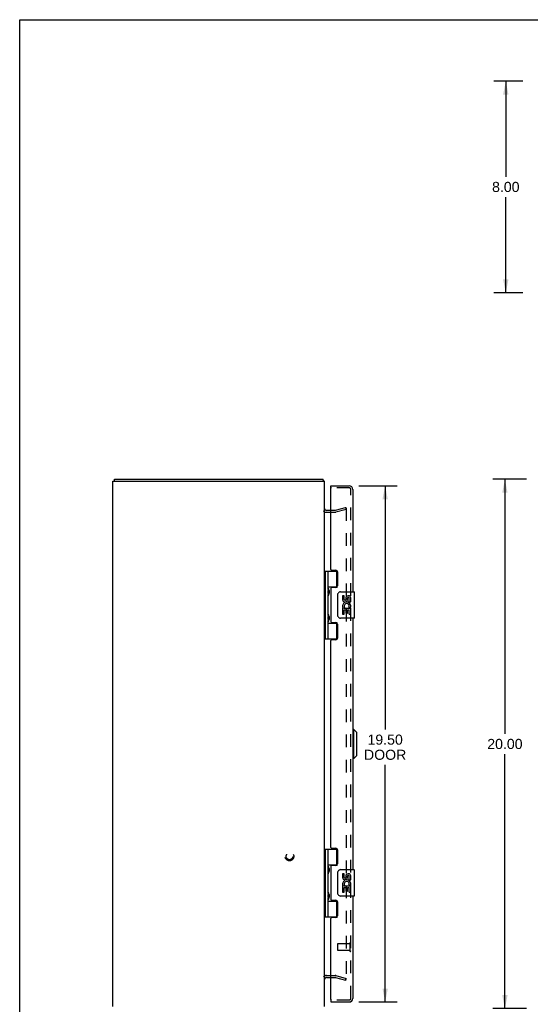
# Model space of a CAD drawing. Header units: inches. Extents: x 0 to 86.4, y 0 to 55.9.
# Tile 2 of 4: x 0 to 19.3, y 18.7 to 55.9. Entities that reach past the tile are written whole.
import ezdxf

# ---------------------------------------------------------------- set-up
doc = ezdxf.new("R2010")
doc.units = ezdxf.units.IN
doc.header["$LTSCALE"] = 4.754237
doc.header["$MEASUREMENT"] = 0
doc.linetypes.add('HIDDEN', pattern=[0.2, 0.1, -0.1])
doc.layers.get('0').update_dxf_attribs({"linetype": 'CONTINUOUS'})
for name, color, linetype in [('DEFAULT_2', 8, 'HIDDEN'), ('DIMENSIONS', 7, 'CONTINUOUS'), ('DOOR_ASSEMBLY', 7, 'CONTINUOUS')]:
    doc.layers.add(name, color=color, linetype=linetype)
doc.styles.get("Standard").update_dxf_attribs({"font": 'arial.ttf'})
doc.dimstyles.new('DIMSTYLE_1', dxfattribs={"dimtxt": 0.381356, "dimasz": 0.508475, "dimexe": 0.09, "dimexo": 0.07, "dimgap": 0.0375, "dimtad": 0, "dimtih": 1, "dimtoh": 1, "dimzin": 4, "dimdsep": 46, "dimtxsty": 'Standard', "dimblk": '_FILLED', "dimblk1": '_FILLED', "dimblk2": '_FILLED', "dimcen": 0.09, "dimadec": 3, "dimazin": 1, "dimtfac": 1, "dimtdec": 3, "dimtofl": 0, "dimtmove": 0, "dimatfit": 3, "dimldrblk": '_FILLED', "dimfxl": 0, "dimtolj": 1, "dimtzin": 4, "dimarcsym": 0})

# ---------------------------------------------------------------- blocks, each defined once
blk = doc.blocks.new('_FILLED')
at = {"color": 0, "linetype": 'ByBlock'}
blk.add_solid([(0, 0), (-1, 0.2), (-1, -0.2)], dxfattribs=at)
blk = doc.blocks.new('*D2')
at = {"layer": 'DIMENSIONS', "color": 2, "linetype": 'Continuous'}
for p, q in [((19.14, 38.569), (17.864, 38.569)), ((18.322, 38.569), (18.322, 28.95)), ((18.322, 18.569), (18.322, 28.187)), ((19.14, 18.569), (17.864, 18.569))]:
    blk.add_line(p, q, dxfattribs=at)
at = {"layer": 'DIMENSIONS', "color": 2, "linetype": 'Continuous', "xscale": 0.5084745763, "yscale": 0.5084745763, "zscale": 0.5084745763}
for p, rotation in [((18.322, 38.569), 90), ((18.322, 18.569), 270)]:
    blk.add_blockref('_FILLED', p, dxfattribs=dict(at, rotation=rotation))
at = {"layer": 'DIMENSIONS', "color": 2, "linetype": 'Continuous', "insert": (18.322, 28.759), "char_height": 0.3814, "width": 1.33262, "attachment_point": 2, "line_spacing_factor": 0.9}
blk.add_mtext('20.00', dxfattribs=at)
blk = doc.blocks.new('*D3')
at = {"layer": 'DIMENSIONS', "color": 2, "linetype": 'Continuous'}
for p, q in [((18.997, 53.613), (17.898, 53.613)), ((18.356, 53.613), (18.356, 49.995)), ((18.356, 45.613), (18.356, 49.232)), ((18.997, 45.613), (17.898, 45.613))]:
    blk.add_line(p, q, dxfattribs=at)
at = {"layer": 'DIMENSIONS', "color": 2, "linetype": 'Continuous', "xscale": 0.5084745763, "yscale": 0.5084745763, "zscale": 0.5084745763}
for p, rotation in [((18.356, 53.613), 90), ((18.356, 45.613), 270)]:
    blk.add_blockref('_FILLED', p, dxfattribs=dict(at, rotation=rotation))
at = {"layer": 'DIMENSIONS', "color": 2, "linetype": 'Continuous', "insert": (18.356, 49.804), "char_height": 0.3814, "width": 1.03632, "attachment_point": 2, "line_spacing_factor": 0.9}
blk.add_mtext('8.00', dxfattribs=at)
blk = doc.blocks.new('*D4')
at = {"layer": 'DIMENSIONS', "color": 2, "linetype": 'Continuous'}
for p, q in [((12.801, 38.319), (14.258, 38.319)), ((13.8, 38.319), (13.8, 29.113)), ((13.8, 18.819), (13.8, 27.778)), ((12.801, 18.819), (14.258, 18.819))]:
    blk.add_line(p, q, dxfattribs=at)
at = {"layer": 'DIMENSIONS', "color": 2, "linetype": 'Continuous', "xscale": 0.5084745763, "yscale": 0.5084745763, "zscale": 0.5084745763}
for p, rotation in [((13.8, 38.319), 90), ((13.8, 18.819), 270)]:
    blk.add_blockref('_FILLED', p, dxfattribs=dict(at, rotation=rotation))
at = {"layer": 'DIMENSIONS', "color": 2, "linetype": 'Continuous', "insert": (13.8, 28.922), "char_height": 0.3814, "width": 1.59631, "attachment_point": 2, "line_spacing_factor": 0.9}
blk.add_mtext('19.50\\PDOOR', dxfattribs=at)

msp = doc.modelspace()

# ---------------------------------------------------------------- linework, layer by layer
at = {"color": 7, "linetype": 'Continuous'}
for p, q in [((0, 0), (0, 55.932)), ((0, 55.932), (86.441, 55.932)), ((3.575, 38.494), (3.575, 38.569))]:
    msp.add_line(p, q, dxfattribs=at)
at = {"color": 3, "linetype": 'Continuous'}
for p, q in [((3.512, 18.644), (3.512, 38.494)), ((3.512, 38.494), (11.512, 38.494)), ((3.575, 38.569), (11.449, 38.569)), ((11.512, 18.644), (11.512, 38.494)), ((11.755, 37.394), (11.582, 37.394)), ((11.582, 19.744), (11.755, 19.744))]:
    msp.add_line(p, q, dxfattribs=at)
for points in [[(11.459, 38.552), (11.458, 38.554), (11.458, 38.556), (11.457, 38.558), (11.457, 38.56), (11.456, 38.561), (11.455, 38.563), (11.455, 38.564), (11.454, 38.565), (11.453, 38.566), (11.453, 38.567), (11.452, 38.567), (11.451, 38.568), (11.45, 38.568), (11.449, 38.568), (11.449, 38.569)], [(11.47, 38.525), (11.469, 38.527), (11.468, 38.528), (11.467, 38.53), (11.466, 38.531), (11.465, 38.533), (11.464, 38.536), (11.463, 38.538), (11.462, 38.54), (11.461, 38.543), (11.461, 38.545), (11.46, 38.548), (11.459, 38.552)]]:
    msp.add_lwpolyline(points, dxfattribs=at)
for centre, radius, start, end in [((11.367, 38.424), 0.145, 28.8737, 44.6014), ((11.582, 37.464), 0.07, 180, 270), ((11.582, 19.674), 0.07, 90, 180)]:
    msp.add_arc(centre, radius, start, end, dxfattribs=at)
at = {"layer": 'DEFAULT_2', "color": 8, "linetype": 'HIDDEN'}
for p, q in [((11.91, 37.319), (11.582, 37.319)), ((11.91, 37.394), (11.755, 37.394)), ((11.92, 37.395), (12.305, 37.498)), ((12.324, 37.425), (11.94, 37.322)), ((12.305, 37.498), (12.324, 37.425)), ((12.324, 37.477), (12.324, 19.66)), ((11.582, 19.819), (11.91, 19.819)), ((11.755, 19.744), (11.91, 19.744)), ((11.92, 19.742), (12.305, 19.639)), ((11.94, 19.815), (12.324, 19.712)), ((12.305, 19.639), (12.324, 19.712))]:
    msp.add_line(p, q, dxfattribs=at)
for points in [[(12.31, 37.492), (12.309, 37.492), (12.308, 37.492), (12.306, 37.492)], [(12.313, 37.492), (12.312, 37.492), (12.31, 37.492), (12.31, 37.492)], [(12.313, 37.492), (12.315, 37.491), (12.316, 37.491), (12.317, 37.49), (12.319, 37.489), (12.32, 37.488), (12.321, 37.487), (12.322, 37.486), (12.322, 37.485), (12.323, 37.483), (12.323, 37.482), (12.324, 37.48), (12.324, 37.479), (12.324, 37.477)], [(12.31, 19.645), (12.309, 19.645), (12.308, 19.645), (12.306, 19.645)], [(12.324, 19.66), (12.324, 19.658), (12.324, 19.657), (12.323, 19.655), (12.323, 19.654), (12.322, 19.652), (12.322, 19.651), (12.321, 19.65), (12.32, 19.649), (12.319, 19.648), (12.317, 19.647), (12.316, 19.646), (12.315, 19.646), (12.313, 19.645), (12.312, 19.645), (12.31, 19.645), (12.31, 19.645)]]:
    msp.add_lwpolyline(points, dxfattribs=at)
for radius in [0.164, 0.124]:
    msp.add_circle((10.187, 24.319), radius, dxfattribs=at)
for centre, radius, start, end in [((11.582, 37.464), 0.145, 218.7549, 270), ((11.91, 37.434), 0.04, 270, 285), ((11.91, 37.434), 0.115, 270, 285), ((11.582, 19.674), 0.145, 90, 141.2451), ((11.91, 19.704), 0.115, 75, 90), ((11.91, 19.704), 0.04, 75, 90)]:
    msp.add_arc(centre, radius, start, end, dxfattribs=at)
at = {"layer": 'DOOR_ASSEMBLY', "color": 7, "linetype": 'Continuous'}
for p, q in [((11.755, 38.244), (11.755, 38.319)), ((11.77, 38.244), (11.755, 38.244)), ((11.512, 35.098), (11.996, 35.098)), ((11.551, 32.539), (11.551, 35.098)), ((11.649, 34.401), (11.649, 35.098)), ((11.964, 35.098), (11.964, 34.507)), ((11.649, 34.507), (11.996, 34.507)), ((11.664, 34.401), (11.666, 34.397)), ((11.668, 34.228), (11.665, 34.222)), ((11.666, 34.397), (11.672, 34.381)), ((11.666, 34.382), (11.666, 34.381)), ((11.666, 34.24), (11.666, 34.381)), ((11.666, 34.24), (11.666, 34.24)), ((11.672, 34.24), (11.668, 34.228)), ((11.672, 34.381), (11.674, 34.377)), ((11.674, 34.244), (11.672, 34.24)), ((11.674, 34.377), (11.676, 34.373)), ((11.676, 34.248), (11.674, 34.244)), ((11.677, 34.253), (11.676, 34.248)), ((11.938, 34.499), (11.938, 34.476)), ((11.938, 34.499), (11.99, 34.499)), ((12.115, 34.319), (12.625, 34.319)), ((12.64, 33.334), (12.64, 34.304)), ((11.649, 33.417), (11.649, 34.22)), ((11.664, 34.218), (11.663, 34.216)), ((11.665, 34.222), (11.664, 34.218)), ((12.015, 33.419), (12.015, 34.219)), ((12.19, 34.164), (12.19, 34.028)), ((12.253, 34.164), (12.19, 34.164)), ((12.253, 34.028), (12.253, 34.164)), ((12.318, 34.091), (12.318, 34.022)), ((12.379, 34.028), (12.379, 34.07)), ((12.441, 33.934), (12.441, 34.07)), ((12.441, 33.934), (12.502, 33.934)), ((12.502, 33.934), (12.502, 34.09)), ((12.19, 33.703), (12.19, 33.473)), ((12.208, 33.703), (12.19, 33.703)), ((12.243, 33.703), (12.27, 33.722)), ((12.243, 33.703), (12.502, 33.703)), ((12.253, 33.473), (12.253, 33.64)), ((12.253, 33.64), (12.318, 33.64)), ((12.318, 33.64), (12.318, 33.504)), ((12.318, 33.504), (12.379, 33.504)), ((12.379, 33.504), (12.379, 33.64)), ((12.379, 33.64), (12.441, 33.64)), ((12.434, 33.739), (12.491, 33.714)), ((12.441, 33.473), (12.441, 33.64)), ((12.502, 33.75), (12.502, 33.803)), ((12.502, 33.473), (12.502, 33.703)), ((11.649, 32.539), (11.649, 33.236)), ((11.649, 33.13), (11.996, 33.13)), ((11.664, 33.417), (11.666, 33.413)), ((11.667, 33.242), (11.664, 33.236)), ((11.666, 33.413), (11.672, 33.397)), ((11.666, 33.397), (11.666, 33.396)), ((11.666, 33.256), (11.666, 33.396)), ((11.666, 33.256), (11.666, 33.255)), ((11.671, 33.252), (11.667, 33.242)), ((11.673, 33.258), (11.671, 33.252)), ((11.672, 33.397), (11.674, 33.393)), ((11.675, 33.262), (11.673, 33.258)), ((11.674, 33.393), (11.676, 33.389)), ((11.938, 33.161), (11.938, 33.139)), ((11.99, 33.139), (11.938, 33.139)), ((11.964, 33.13), (11.964, 32.539)), ((12.625, 33.319), (12.115, 33.319)), ((12.19, 33.473), (12.253, 33.473)), ((12.441, 33.473), (12.502, 33.473)), ((11.512, 32.539), (11.996, 32.539)), ((12.619, 29.119), (12.58, 29.119)), ((12.737, 29.001), (12.619, 29.119)), ((12.619, 28.017), (12.619, 29.119)), ((12.737, 28.135), (12.737, 29.001)), ((12.619, 28.017), (12.58, 28.017)), ((12.737, 28.135), (12.619, 28.017)), ((11.512, 24.598), (11.996, 24.598)), ((11.551, 22.039), (11.551, 24.598)), ((11.649, 23.901), (11.649, 24.598)), ((11.964, 24.598), (11.964, 24.007)), ((11.649, 24.007), (11.996, 24.007)), ((11.664, 23.901), (11.666, 23.897)), ((11.666, 23.897), (11.672, 23.881)), ((11.666, 23.882), (11.666, 23.881)), ((11.666, 23.881), (11.666, 23.74)), ((11.938, 23.999), (11.99, 23.999)), ((11.938, 23.999), (11.938, 23.976)), ((12.115, 23.819), (12.625, 23.819)), ((11.649, 22.917), (11.649, 23.72)), ((11.664, 23.718), (11.663, 23.716)), ((11.665, 23.722), (11.664, 23.718)), ((11.668, 23.728), (11.665, 23.722)), ((11.666, 23.74), (11.666, 23.74)), ((11.672, 23.74), (11.668, 23.728)), ((11.674, 23.744), (11.672, 23.74)), ((11.676, 23.748), (11.674, 23.744)), ((11.677, 23.753), (11.676, 23.748)), ((12.015, 22.919), (12.015, 23.719)), ((12.253, 23.664), (12.19, 23.664)), ((12.19, 23.664), (12.19, 23.528)), ((12.253, 23.528), (12.253, 23.664)), ((12.318, 23.591), (12.318, 23.522)), ((12.379, 23.528), (12.379, 23.57)), ((12.441, 23.434), (12.441, 23.57)), ((12.502, 23.434), (12.502, 23.59)), ((12.64, 22.834), (12.64, 23.804)), ((12.208, 23.203), (12.19, 23.203)), ((12.19, 23.203), (12.19, 22.973)), ((12.243, 23.203), (12.27, 23.222)), ((12.243, 23.203), (12.502, 23.203)), ((12.253, 23.14), (12.318, 23.14)), ((12.253, 22.973), (12.253, 23.14)), ((12.318, 23.14), (12.318, 23.004)), ((12.379, 23.14), (12.441, 23.14)), ((12.379, 23.004), (12.379, 23.14)), ((12.434, 23.239), (12.491, 23.214)), ((12.441, 23.434), (12.502, 23.434)), ((12.441, 22.973), (12.441, 23.14)), ((12.502, 23.25), (12.502, 23.303)), ((12.502, 22.973), (12.502, 23.203)), ((11.649, 22.039), (11.649, 22.736)), ((11.664, 22.734), (11.663, 22.731)), ((11.664, 22.917), (11.666, 22.913)), ((11.665, 22.738), (11.664, 22.734)), ((11.668, 22.744), (11.665, 22.738)), ((11.666, 22.913), (11.672, 22.897)), ((11.666, 22.897), (11.666, 22.896)), ((11.666, 22.896), (11.666, 22.756)), ((11.666, 22.755), (11.666, 22.756)), ((11.672, 22.756), (11.668, 22.744)), ((11.672, 22.897), (11.674, 22.893)), ((11.674, 22.76), (11.672, 22.756)), ((11.674, 22.893), (11.676, 22.889)), ((11.676, 22.764), (11.674, 22.76)), ((11.677, 22.768), (11.676, 22.764)), ((12.625, 22.819), (12.115, 22.819)), ((12.19, 22.973), (12.253, 22.973)), ((12.318, 23.004), (12.379, 23.004)), ((12.441, 22.973), (12.502, 22.973)), ((11.649, 22.63), (11.996, 22.63)), ((11.938, 22.661), (11.938, 22.639)), ((11.99, 22.639), (11.938, 22.639)), ((11.964, 22.63), (11.964, 22.039)), ((11.512, 22.039), (11.996, 22.039)), ((11.755, 18.894), (11.77, 18.894)), ((11.755, 18.894), (11.755, 18.819))]:
    msp.add_line(p, q, dxfattribs=at)
at = {"layer": 'DOOR_ASSEMBLY', "color": 3, "linetype": 'Continuous'}
for p, q in [((11.755, 38.319), (12.445, 38.319)), ((11.755, 35.16), (11.755, 38.229)), ((12.58, 38.184), (12.58, 34.319)), ((11.786, 35.129), (11.942, 35.129)), ((12.005, 35.066), (12.005, 34.539)), ((11.755, 34.445), (11.755, 33.192)), ((11.942, 34.476), (11.786, 34.476)), ((11.786, 33.161), (11.942, 33.161)), ((12.58, 33.319), (12.58, 23.819)), ((12.005, 33.098), (12.005, 32.571)), ((11.755, 24.66), (11.755, 32.477)), ((11.942, 32.508), (11.786, 32.508)), ((11.786, 24.629), (11.942, 24.629)), ((12.005, 24.566), (12.005, 24.039)), ((11.755, 23.945), (11.755, 22.692)), ((11.942, 23.976), (11.786, 23.976)), ((12.58, 22.819), (12.58, 18.954)), ((11.786, 22.661), (11.942, 22.661)), ((12.005, 22.598), (12.005, 22.071)), ((11.755, 18.909), (11.755, 21.977)), ((11.942, 22.008), (11.786, 22.008)), ((11.755, 18.819), (12.445, 18.819))]:
    msp.add_line(p, q, dxfattribs=at)
at = {"layer": 'DOOR_ASSEMBLY', "color": 8, "linetype": 'HIDDEN'}
for p, q in [((12.445, 38.244), (11.77, 38.244)), ((12.505, 18.954), (12.505, 38.184)), ((12.005, 21.008), (12.005, 20.78)), ((12.462, 21.018), (12.015, 21.018)), ((12.462, 21.036), (12.462, 20.752)), ((12.462, 20.77), (12.015, 20.77)), ((12.445, 18.894), (11.77, 18.894))]:
    msp.add_line(p, q, dxfattribs=at)
at = {"layer": 'DOOR_ASSEMBLY', "color": 7, "linetype": 'Continuous'}
for points in [[(11.649, 34.456), (11.649, 34.455), (11.65, 34.454), (11.65, 34.453), (11.65, 34.452), (11.65, 34.452), (11.65, 34.451), (11.65, 34.449), (11.65, 34.448), (11.65, 34.447), (11.65, 34.446), (11.65, 34.445), (11.651, 34.444), (11.651, 34.443), (11.651, 34.442), (11.651, 34.441), (11.652, 34.439), (11.652, 34.438), (11.652, 34.437), (11.653, 34.436), (11.653, 34.434), (11.653, 34.433), (11.654, 34.432), (11.654, 34.43), (11.654, 34.429), (11.655, 34.427), (11.655, 34.426), (11.656, 34.425), (11.656, 34.423), (11.657, 34.422), (11.657, 34.42), (11.658, 34.419)], [(11.663, 34.406), (11.663, 34.405), (11.664, 34.401)], [(11.676, 34.373), (11.677, 34.369), (11.678, 34.367), (11.679, 34.365), (11.68, 34.362), (11.681, 34.36), (11.681, 34.359), (11.682, 34.357), (11.683, 34.355), (11.683, 34.353), (11.684, 34.351), (11.684, 34.349), (11.685, 34.347), (11.685, 34.346), (11.686, 34.344), (11.686, 34.342), (11.687, 34.341), (11.687, 34.339), (11.688, 34.338), (11.688, 34.336), (11.688, 34.334), (11.689, 34.333), (11.689, 34.332), (11.689, 34.33), (11.689, 34.329), (11.69, 34.327), (11.69, 34.326), (11.69, 34.325), (11.69, 34.323), (11.69, 34.322), (11.691, 34.321), (11.691, 34.319), (11.691, 34.318), (11.691, 34.317), (11.691, 34.316), (11.691, 34.314), (11.691, 34.313), (11.691, 34.312), (11.691, 34.311), (11.691, 34.309), (11.691, 34.308), (11.691, 34.307), (11.691, 34.306), (11.691, 34.304), (11.691, 34.303), (11.691, 34.302), (11.691, 34.301), (11.69, 34.299), (11.69, 34.298), (11.69, 34.297), (11.69, 34.295), (11.69, 34.294), (11.689, 34.292), (11.689, 34.291), (11.689, 34.29), (11.689, 34.288), (11.688, 34.287), (11.688, 34.285), (11.688, 34.284), (11.687, 34.282), (11.687, 34.281), (11.686, 34.279), (11.686, 34.277), (11.685, 34.276), (11.685, 34.274), (11.684, 34.272), (11.684, 34.27), (11.683, 34.269), (11.683, 34.267), (11.682, 34.265), (11.681, 34.263), (11.681, 34.261), (11.68, 34.259), (11.679, 34.257), (11.678, 34.255), (11.677, 34.253)], [(12.015, 34.219), (12.015, 34.225), (12.015, 34.231), (12.016, 34.237), (12.018, 34.243), (12.019, 34.249), (12.021, 34.255)], [(11.658, 34.203), (11.657, 34.201), (11.657, 34.2), (11.656, 34.198), (11.656, 34.197), (11.655, 34.195), (11.655, 34.194), (11.654, 34.192), (11.654, 34.191), (11.654, 34.19), (11.653, 34.188), (11.653, 34.187), (11.653, 34.186), (11.652, 34.184), (11.652, 34.183), (11.652, 34.182), (11.651, 34.181), (11.651, 34.179), (11.651, 34.178), (11.651, 34.177), (11.65, 34.176), (11.65, 34.175), (11.65, 34.174), (11.65, 34.173), (11.65, 34.172), (11.65, 34.171), (11.65, 34.17), (11.65, 34.169), (11.65, 34.168), (11.65, 34.167), (11.649, 34.166), (11.649, 34.165)], [(11.649, 33.472), (11.649, 33.471), (11.65, 33.47), (11.65, 33.469), (11.65, 33.468), (11.65, 33.467), (11.65, 33.466), (11.65, 33.465), (11.65, 33.464), (11.65, 33.463), (11.65, 33.462), (11.65, 33.461), (11.651, 33.46), (11.651, 33.459), (11.651, 33.458), (11.651, 33.456), (11.652, 33.455), (11.652, 33.454), (11.652, 33.453), (11.653, 33.451), (11.653, 33.45), (11.653, 33.449), (11.654, 33.447), (11.654, 33.446), (11.654, 33.445), (11.655, 33.443), (11.655, 33.442), (11.656, 33.44), (11.656, 33.439), (11.657, 33.437), (11.657, 33.436), (11.658, 33.434)], [(11.658, 33.218), (11.657, 33.217), (11.657, 33.215), (11.656, 33.214), (11.656, 33.212), (11.655, 33.211), (11.655, 33.21), (11.654, 33.208), (11.654, 33.207), (11.654, 33.205), (11.653, 33.204), (11.653, 33.203), (11.653, 33.201), (11.652, 33.2), (11.652, 33.199), (11.652, 33.198), (11.651, 33.196), (11.651, 33.195), (11.651, 33.194), (11.651, 33.193), (11.65, 33.192), (11.65, 33.191), (11.65, 33.19), (11.65, 33.189), (11.65, 33.188), (11.65, 33.187), (11.65, 33.185), (11.65, 33.185), (11.65, 33.184), (11.65, 33.183), (11.649, 33.182), (11.649, 33.181)], [(11.663, 33.421), (11.663, 33.421), (11.664, 33.417)], [(11.664, 33.236), (11.664, 33.234), (11.663, 33.231)], [(11.677, 33.268), (11.676, 33.264), (11.675, 33.262)], [(11.676, 33.389), (11.677, 33.384), (11.678, 33.382), (11.679, 33.38), (11.68, 33.378), (11.681, 33.376), (11.681, 33.374), (11.682, 33.372), (11.683, 33.37), (11.683, 33.369), (11.684, 33.367), (11.684, 33.365), (11.685, 33.363), (11.685, 33.361), (11.686, 33.36), (11.686, 33.358), (11.687, 33.356), (11.687, 33.355), (11.688, 33.353), (11.688, 33.352), (11.688, 33.35), (11.689, 33.349), (11.689, 33.347), (11.689, 33.346), (11.689, 33.345), (11.69, 33.343), (11.69, 33.342), (11.69, 33.34), (11.69, 33.339), (11.69, 33.338), (11.691, 33.336), (11.691, 33.335), (11.691, 33.334), (11.691, 33.333), (11.691, 33.331), (11.691, 33.33), (11.691, 33.329), (11.691, 33.328), (11.691, 33.326), (11.691, 33.325), (11.691, 33.324), (11.691, 33.323), (11.691, 33.321), (11.691, 33.32), (11.691, 33.319), (11.691, 33.318), (11.691, 33.316), (11.69, 33.315), (11.69, 33.314), (11.69, 33.312), (11.69, 33.311), (11.69, 33.31), (11.689, 33.308), (11.689, 33.307), (11.689, 33.305), (11.689, 33.304), (11.688, 33.303), (11.688, 33.301), (11.688, 33.299), (11.687, 33.298), (11.687, 33.296), (11.686, 33.295), (11.686, 33.293), (11.685, 33.291), (11.685, 33.29), (11.684, 33.288), (11.684, 33.286), (11.683, 33.284), (11.683, 33.282), (11.682, 33.28), (11.681, 33.279), (11.681, 33.277), (11.68, 33.275), (11.679, 33.272), (11.678, 33.27), (11.677, 33.268)], [(12.021, 33.382), (12.019, 33.388), (12.018, 33.394), (12.016, 33.4), (12.015, 33.406), (12.015, 33.412), (12.015, 33.419)], [(11.649, 23.956), (11.649, 23.955), (11.65, 23.954), (11.65, 23.953), (11.65, 23.952), (11.65, 23.952), (11.65, 23.951), (11.65, 23.949), (11.65, 23.948), (11.65, 23.947), (11.65, 23.946), (11.65, 23.945), (11.651, 23.944), (11.651, 23.943), (11.651, 23.942), (11.651, 23.941), (11.652, 23.939), (11.652, 23.938), (11.652, 23.937), (11.653, 23.936), (11.653, 23.934), (11.653, 23.933), (11.654, 23.932), (11.654, 23.93), (11.654, 23.929), (11.655, 23.927), (11.655, 23.926), (11.656, 23.925), (11.656, 23.923), (11.657, 23.922), (11.657, 23.92), (11.658, 23.919)], [(11.663, 23.906), (11.663, 23.905), (11.664, 23.901)], [(11.672, 23.881), (11.674, 23.877), (11.675, 23.875)], [(11.675, 23.875), (11.677, 23.871), (11.677, 23.869), (11.678, 23.867), (11.679, 23.865), (11.68, 23.862), (11.681, 23.86), (11.681, 23.859), (11.682, 23.857), (11.683, 23.855), (11.683, 23.853), (11.684, 23.851), (11.684, 23.849), (11.685, 23.847), (11.685, 23.846), (11.686, 23.844), (11.686, 23.842), (11.687, 23.841), (11.687, 23.839), (11.688, 23.838), (11.688, 23.836), (11.688, 23.834), (11.689, 23.833), (11.689, 23.832), (11.689, 23.83), (11.689, 23.829), (11.69, 23.827), (11.69, 23.826), (11.69, 23.825), (11.69, 23.823), (11.69, 23.822), (11.691, 23.821), (11.691, 23.819), (11.691, 23.818), (11.691, 23.817), (11.691, 23.816), (11.691, 23.814), (11.691, 23.813), (11.691, 23.812), (11.691, 23.811), (11.691, 23.809), (11.691, 23.808), (11.691, 23.807), (11.691, 23.806), (11.691, 23.804), (11.691, 23.803), (11.691, 23.802), (11.691, 23.801), (11.69, 23.799), (11.69, 23.798), (11.69, 23.797), (11.69, 23.795), (11.69, 23.794), (11.689, 23.792), (11.689, 23.791), (11.689, 23.79), (11.689, 23.788), (11.688, 23.787), (11.688, 23.785), (11.688, 23.784), (11.687, 23.782), (11.687, 23.781), (11.686, 23.779), (11.686, 23.777), (11.685, 23.776), (11.685, 23.774), (11.684, 23.772), (11.684, 23.77), (11.683, 23.769), (11.683, 23.767), (11.682, 23.765), (11.681, 23.763), (11.681, 23.761), (11.68, 23.759), (11.679, 23.757), (11.678, 23.755), (11.677, 23.753)], [(11.658, 23.703), (11.657, 23.701), (11.657, 23.7), (11.656, 23.698), (11.656, 23.697), (11.655, 23.695), (11.655, 23.694), (11.654, 23.692), (11.654, 23.691), (11.654, 23.69), (11.653, 23.688), (11.653, 23.687), (11.653, 23.686), (11.652, 23.684), (11.652, 23.683), (11.652, 23.682), (11.651, 23.681), (11.651, 23.679), (11.651, 23.678), (11.651, 23.677), (11.65, 23.676), (11.65, 23.675), (11.65, 23.674), (11.65, 23.673), (11.65, 23.672), (11.65, 23.671), (11.65, 23.67), (11.65, 23.669), (11.65, 23.668), (11.65, 23.667), (11.649, 23.666), (11.649, 23.665)], [(12.015, 23.719), (12.015, 23.725), (12.015, 23.731), (12.016, 23.737), (12.018, 23.743), (12.019, 23.749), (12.021, 23.755)], [(11.649, 22.972), (11.649, 22.971), (11.65, 22.97), (11.65, 22.969), (11.65, 22.968), (11.65, 22.967), (11.65, 22.966), (11.65, 22.965), (11.65, 22.964), (11.65, 22.963), (11.65, 22.962), (11.65, 22.961), (11.651, 22.96), (11.651, 22.959), (11.651, 22.958), (11.651, 22.956), (11.652, 22.955), (11.652, 22.954), (11.652, 22.953), (11.653, 22.951), (11.653, 22.95), (11.653, 22.949), (11.654, 22.947), (11.654, 22.946), (11.654, 22.945), (11.655, 22.943), (11.655, 22.942), (11.656, 22.94), (11.656, 22.939), (11.657, 22.937), (11.657, 22.936), (11.658, 22.934)], [(11.658, 22.718), (11.657, 22.717), (11.657, 22.715), (11.656, 22.714), (11.656, 22.712), (11.655, 22.711), (11.655, 22.71), (11.654, 22.708), (11.654, 22.707), (11.654, 22.705), (11.653, 22.704), (11.653, 22.703), (11.653, 22.701), (11.652, 22.7), (11.652, 22.699), (11.652, 22.698), (11.651, 22.696), (11.651, 22.695), (11.651, 22.694), (11.651, 22.693), (11.65, 22.692), (11.65, 22.691), (11.65, 22.69), (11.65, 22.689), (11.65, 22.688), (11.65, 22.687), (11.65, 22.685), (11.65, 22.685), (11.65, 22.684), (11.65, 22.683), (11.649, 22.682), (11.649, 22.681)], [(11.663, 22.921), (11.663, 22.921), (11.664, 22.917)], [(11.676, 22.889), (11.677, 22.884), (11.678, 22.882), (11.679, 22.88), (11.68, 22.878), (11.681, 22.876), (11.681, 22.874), (11.682, 22.872), (11.683, 22.87), (11.683, 22.869), (11.684, 22.867), (11.684, 22.865), (11.685, 22.863), (11.685, 22.861), (11.686, 22.86), (11.686, 22.858), (11.687, 22.856), (11.687, 22.855), (11.688, 22.853), (11.688, 22.852), (11.688, 22.85), (11.689, 22.849), (11.689, 22.847), (11.689, 22.846), (11.689, 22.845), (11.69, 22.843), (11.69, 22.842), (11.69, 22.84), (11.69, 22.839), (11.69, 22.838), (11.691, 22.836), (11.691, 22.835), (11.691, 22.834), (11.691, 22.833), (11.691, 22.831), (11.691, 22.83), (11.691, 22.829), (11.691, 22.828), (11.691, 22.826), (11.691, 22.825), (11.691, 22.824), (11.691, 22.823), (11.691, 22.821), (11.691, 22.82), (11.691, 22.819), (11.691, 22.818), (11.691, 22.816), (11.69, 22.815), (11.69, 22.814), (11.69, 22.812), (11.69, 22.811), (11.69, 22.81), (11.689, 22.808), (11.689, 22.807), (11.689, 22.805), (11.689, 22.804), (11.688, 22.803), (11.688, 22.801), (11.688, 22.799), (11.687, 22.798), (11.687, 22.796), (11.686, 22.795), (11.686, 22.793), (11.685, 22.791), (11.685, 22.79), (11.684, 22.788), (11.684, 22.786), (11.683, 22.784), (11.683, 22.782), (11.682, 22.78), (11.681, 22.779), (11.681, 22.777), (11.68, 22.775), (11.679, 22.772), (11.678, 22.77), (11.677, 22.768)], [(12.021, 22.882), (12.019, 22.888), (12.018, 22.894), (12.016, 22.9), (12.015, 22.906), (12.015, 22.912), (12.015, 22.919)]]:
    msp.add_lwpolyline(points, dxfattribs=at)
at = {"layer": 'DOOR_ASSEMBLY', "color": 3, "linetype": 'Continuous'}
for centre, radius, start, end in [((12.445, 38.184), 0.135, 0, 90), ((11.77, 38.229), 0.015, 90, 180), ((11.786, 35.16), 0.031, 180, 270), ((11.942, 35.066), 0.063, 0, 90), ((11.786, 34.445), 0.031, 90, 180), ((11.942, 34.539), 0.063, 270, 360), ((11.786, 33.192), 0.031, 180, 270), ((11.942, 33.098), 0.063, 0, 90), ((11.786, 32.477), 0.031, 90, 180), ((11.942, 32.571), 0.063, 270, 360), ((11.786, 24.66), 0.031, 180, 270), ((11.942, 24.566), 0.063, 0, 90), ((11.786, 23.945), 0.031, 90, 180), ((11.942, 24.039), 0.063, 270, 360), ((11.786, 22.692), 0.031, 180, 270), ((11.942, 22.598), 0.063, 0, 90), ((11.786, 21.977), 0.031, 90, 180), ((11.942, 22.071), 0.063, 270, 360), ((11.77, 18.909), 0.015, 180, 270), ((12.445, 18.954), 0.135, 270, 360)]:
    msp.add_arc(centre, radius, start, end, dxfattribs=at)
at = {"layer": 'DOOR_ASSEMBLY', "color": 8, "linetype": 'HIDDEN'}
for centre, radius, start, end in [((12.445, 38.184), 0.06, 0, 90), ((12.015, 21.008), 0.01, 90, 180), ((12.483, 21.036), 0.0215, 0, 180), ((12.015, 20.78), 0.01, 180, 270), ((12.483, 20.752), 0.0215, 180, 360), ((12.445, 18.954), 0.06, 270, 360)]:
    msp.add_arc(centre, radius, start, end, dxfattribs=at)
at = {"layer": 'DOOR_ASSEMBLY', "color": 7, "linetype": 'Continuous'}
for centre, radius, start, end in [((11.576, 34.381), 0.09, 0.672, 35.4682), ((11.576, 34.241), 0.09, 324.5318, 359.328), ((12.115, 34.219), 0.1, 90, 158.8004), ((12.625, 34.304), 0.015, 0, 90), ((12.284, 34.028), 0.0943, 180, 360), ((12.347, 33.777), 0.157, 9.7031, 161.8791), ((12.284, 34.028), 0.0314, 180, 261.2295), ((12.347, 33.777), 0.0943, 336.5966, 215.1122), ((12.284, 34.033), 0.0362, 263.4285, 341.7628), ((12.41, 34.07), 0.0943, 71.7267, 167.4338), ((12.41, 34.07), 0.0314, 0, 180.0485), ((12.41, 34.07), 0.0943, 12.5402, 71.701), ((12.344, 33.776), 0.154, 161.4199, 206.1963), ((12.347, 33.777), 0.157, 205.737, 207.8532), ((12.347, 33.777), 0.157, 336.5966, 350.2969), ((11.576, 33.396), 0.09, 0.672, 35.4682), ((11.576, 33.256), 0.09, 324.5318, 359.328), ((12.115, 33.419), 0.1, 201.205, 270), ((12.625, 33.334), 0.015, 270, 360), ((11.576, 23.881), 0.09, 0.672, 35.4682), ((12.115, 23.719), 0.1, 90, 158.8004), ((12.625, 23.804), 0.015, 0, 90), ((11.576, 23.741), 0.09, 324.5318, 359.328), ((12.284, 23.528), 0.0943, 180, 360), ((12.284, 23.528), 0.0314, 180, 261.2295), ((12.284, 23.533), 0.0362, 263.4285, 341.7628), ((12.41, 23.57), 0.0943, 71.7267, 167.4338), ((12.41, 23.57), 0.0314, 0, 180.0485), ((12.41, 23.57), 0.0943, 12.5402, 71.701), ((12.344, 23.276), 0.154, 161.4199, 206.1963), ((12.347, 23.277), 0.157, 9.7031, 161.8791), ((12.347, 23.277), 0.157, 205.737, 207.8532), ((12.347, 23.277), 0.0943, 336.5966, 215.1122), ((12.347, 23.277), 0.157, 336.5966, 350.2969), ((11.576, 22.896), 0.09, 0.672, 35.4682), ((11.576, 22.756), 0.09, 324.5318, 359.328), ((12.115, 22.919), 0.1, 201.205, 270), ((12.625, 22.834), 0.015, 270, 360)]:
    msp.add_arc(centre, radius, start, end, dxfattribs=at)
for centre in [(11.744, 34.311), (11.744, 33.326), (11.744, 23.811), (11.744, 22.826)]:
    msp.add_ellipse(centre, major_axis=(0, 0.188), ratio=0.57735, start_param=1.066602, end_param=2.074991, dxfattribs=at)

# ---------------------------------------------------------------- dimensions: what is measured, and where the dimension line sits
at = {"layer": 'DIMENSIONS', "color": 2, "linetype": 'Continuous'}
for base, p1, p2, picture, middle in [((18.356, 45.613), (19.067, 53.613), (19.067, 45.613), '*D3', (18.354, 49.611)), ((18.322, 18.569), (19.21, 38.569), (19.21, 18.569), '*D2', (18.317, 28.566))]:
    dim = msp.add_linear_dim(base=base, p1=p1, p2=p2, angle=270, dimstyle='DIMSTYLE_1', dxfattribs=at)
    dim.commit()
    dim.dimension.update_dxf_attribs({"geometry": picture, "text_midpoint": middle, "dimtype": 160})
dim = msp.add_linear_dim(base=(13.8, 18.819), p1=(12.731, 38.319), p2=(12.731, 18.819), angle=270, text='<>\\PDOOR', dimstyle='DIMSTYLE_1', dxfattribs=at)
dim.commit()
dim.dimension.update_dxf_attribs({"geometry": '*D4', "text_midpoint": (13.8, 28.446), "dimtype": 160})

doc.saveas('drawing.dxf')
